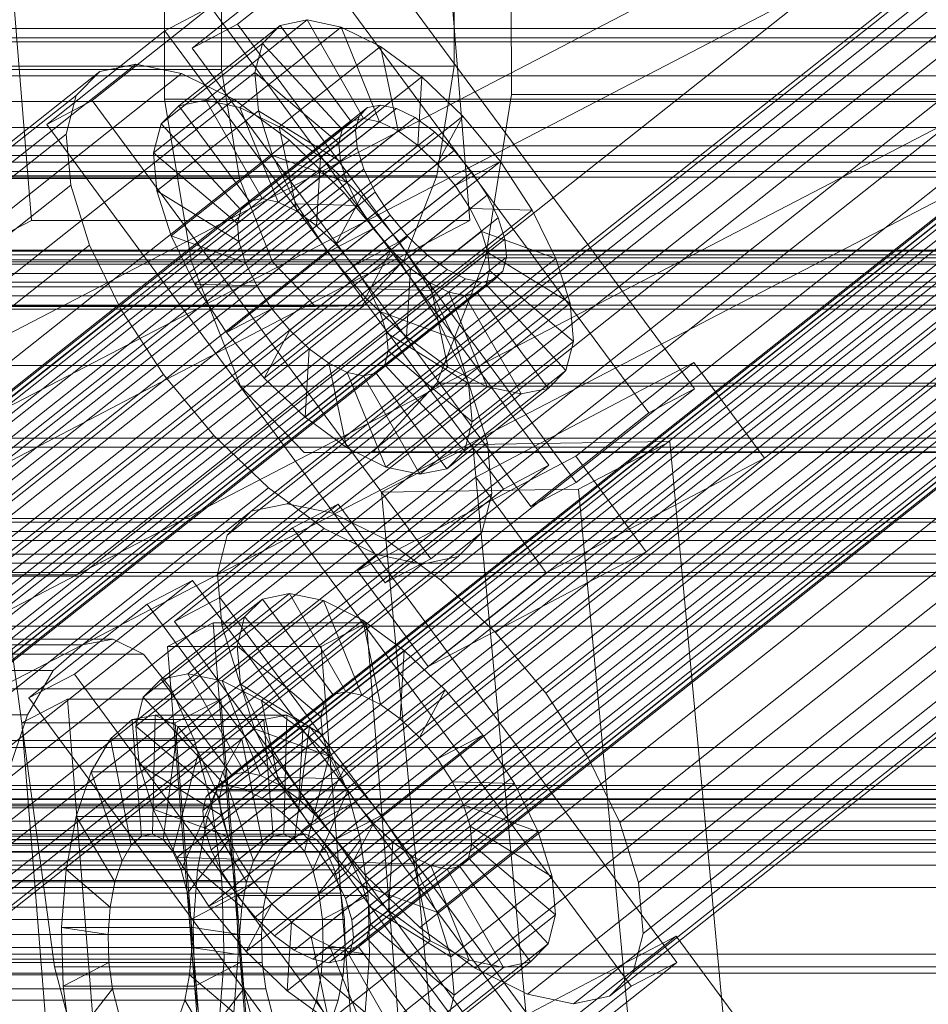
# Model space of a CAD drawing. Header units: millimetres. Extents: x -4738 to 65662, y -68080 to 6847.
# Tile 180 of 256: x -567 to -491, y -33654 to -33571. Entities that reach past the tile are written whole.
import ezdxf

# ---------------------------------------------------------------- set-up
doc = ezdxf.new("R2010")
doc.units = ezdxf.units.MM
for name, color, linetype, lineweight in [('COTAS_O', 1, 'Continuous', 0), ('frontal_C03', 7, 'Continuous', 0), ('frontal_C10', 7, 'Continuous', 0), ('frontal_secador', 7, 'Continuous', 0), ('frontal_tolva', 7, 'Continuous', 0)]:
    doc.layers.add(name, color=color, linetype=linetype, lineweight=lineweight)
doc.dimstyles.new('R19_100', dxfattribs={"dimtxt": 250, "dimasz": 150, "dimexe": 150, "dimexo": 80, "dimgap": 100, "dimtad": 1, "dimtih": 1, "dimtoh": 1, "dimdsep": 46, "dimcen": 0.09, "dimadec": 0, "dimazin": 0, "dimtfac": 1, "dimtdec": 4, "dimtofl": 0, "dimtmove": 0, "dimatfit": 3, "dimfxl": 1, "dimtolj": 1, "dimtzin": 0, "dimarcsym": 0})

# ---------------------------------------------------------------- blocks, each defined once
blk = doc.blocks.new('DIM_R30_48')
at = {"layer": 'COTAS_O'}
for p, q in [((-1725, -33700), (-1575, -33655)), ((1725, -33700), (1575, -33655)), ((-1725, -34400), (-1725, -33700)), ((-1725, -33700), (1725, -33700)), ((-1725, -33700), (-1575, -33745)), ((1725, -33700), (1575, -33745)), ((1725, -34400), (1725, -33700))]:
    blk.add_line(p, q, dxfattribs=at)
blk.add_text('3450 O', height=250, dxfattribs=at).set_placement((0, -33600))
blk = doc.blocks.new('DIM_R30_51')
at = {"layer": 'COTAS_O'}
for p, q in [((-650, -33700), (50, -33700)), ((50, -33700), (5, -33850)), ((50, -34900), (50, -33700)), ((50, -33700), (95, -33850)), ((50, -34900), (5, -34750)), ((50, -34900), (95, -34750)), ((-650, -34900), (50, -34900))]:
    blk.add_line(p, q, dxfattribs=at)
blk.add_text('1200 O', height=250, rotation=90, dxfattribs=at).set_placement((-50, -34300))

msp = doc.modelspace()

# ---------------------------------------------------------------- linework, layer by layer
at = {"layer": 'frontal_C03'}
for p, q in [((1250, -33571.677), (-1250, -33571.677)), ((1250, -33572.471), (-1250, -33572.471)), ((1250, -33572.787), (-1250, -33572.787)), ((1250, -33590.372), (-1250, -33590.372)), ((1250, -33590.689), (-1250, -33590.689)), ((1250, -33591.483), (-1250, -33591.483)), ((-1250, -33592.247), (1250, -33592.247)), ((1250, -33593.37), (-1250, -33593.37)), ((1250, -33594.134), (-1250, -33594.134)), ((1250, -33594.928), (-1250, -33594.928)), ((1250, -33595.245), (-1250, -33595.245)), ((1250, -33612.83), (-1250, -33612.83)), ((1250, -33613.147), (-1250, -33613.147)), ((1250, -33613.941), (-1250, -33613.941)), ((-1250, -33614.705), (1250, -33614.705)), ((1250, -33615.828), (-1250, -33615.828)), ((1250, -33616.592), (-1250, -33616.592)), ((1250, -33617.386), (-1250, -33617.386)), ((1250, -33617.702), (-1250, -33617.702)), ((1250, -33635.288), (-1250, -33635.288)), ((1250, -33635.604), (-1250, -33635.604)), ((1250, -33636.398), (-1250, -33636.398)), ((1250, -33636.457), (-1250, -33636.457)), ((1250, -33636.833), (-1250, -33636.833)), ((-1250, -33637.162), (1250, -33637.162)), ((1250, -33638.285), (-1250, -33638.285)), ((1250, -33639.049), (-1250, -33639.049)), ((1250, -33639.843), (-1250, -33639.843)), ((1250, -33640.16), (-1250, -33640.16)), ((1250, -33640.885), (-1250, -33640.885)), ((1250, -33641.957), (-1250, -33641.957)), ((1250, -33649.443), (-1250, -33649.443)), ((1250, -33651.048), (-1250, -33651.048))]:
    msp.add_line(p, q, dxfattribs=at)
at = {"layer": 'frontal_C10'}
for p, q in [((-384.913, -33485.125), (-544.535, -33611.599)), ((-387.935, -33485.748), (-547.558, -33612.223)), ((-381.07, -33485.933), (-540.693, -33612.407)), ((-389.933, -33487.761), (-549.556, -33614.235)), ((-365.45, -33488.79), (-550.613, -33635.5)), ((-364.379, -33488.569), (-549.542, -33635.279)), ((-363.018, -33488.855), (-548.181, -33635.565)), ((-376.671, -33488.117), (-536.294, -33614.592)), ((-366.158, -33489.503), (-551.321, -33636.213)), ((-361.459, -33489.629), (-546.622, -33636.339)), ((-366.454, -33490.659), (-551.617, -33637.37)), ((-390.769, -33491.025), (-550.391, -33617.499)), ((-359.809, -33490.838), (-544.971, -33637.548)), ((-372.013, -33491.529), (-531.636, -33618.003)), ((-366.319, -33492.181), (-551.481, -33638.891)), ((-358.18, -33492.399), (-543.342, -33639.11)), ((-365.761, -33493.963), (-550.923, -33640.673)), ((-541.845, -33640.917), (-356.683, -33494.207)), ((-390.386, -33495.318), (-550.009, -33621.793)), ((-364.818, -33495.885), (-549.981, -33642.595)), ((-355.42, -33496.137), (-540.582, -33642.848)), ((-367.415, -33495.936), (-527.038, -33622.41)), ((-363.555, -33497.816), (-548.718, -33644.526)), ((-354.477, -33498.059), (-539.64, -33644.77)), ((-388.811, -33500.349), (-548.434, -33626.823)), ((-362.058, -33499.623), (-547.221, -33646.334)), ((-353.919, -33499.842), (-539.082, -33646.552)), ((-360.429, -33501.185), (-545.592, -33647.895)), ((-522.814, -33627.512), (-363.191, -33501.037)), ((-353.784, -33501.363), (-538.946, -33648.074)), ((-358.779, -33502.393), (-543.942, -33649.104)), ((-354.08, -33502.52), (-539.242, -33649.23)), ((-357.22, -33503.167), (-542.383, -33649.878)), ((-355.859, -33503.454), (-541.021, -33650.164)), ((-354.788, -33503.233), (-539.95, -33649.943)), ((-386.151, -33505.773), (-545.774, -33632.247)), ((-359.627, -33506.486), (-519.25, -33632.96)), ((-382.587, -33511.221), (-542.21, -33637.696)), ((-356.967, -33511.91), (-516.59, -33638.384)), ((-378.362, -33516.323), (-537.985, -33642.797)), ((-355.392, -33516.94), (-515.015, -33643.415)), ((-373.765, -33520.73), (-533.387, -33647.204)), ((-355.009, -33521.233), (-514.632, -33647.708)), ((-369.107, -33524.141), (-528.73, -33650.616)), ((-355.845, -33524.498), (-515.468, -33650.972)), ((-364.707, -33526.326), (-524.33, -33652.8)), ((-357.842, -33526.51), (-517.465, -33652.985)), ((-360.865, -33527.134), (-520.488, -33653.608)), ((-562.195, -33617.575), (-389.873, -33528.042)), ((-389.407, -33533.922), (-561.729, -33623.455)), ((-566.008, -33587.797), (-569.142, -33548.61)), ((-532.322, -33548.61), (-529.188, -33587.797)), ((-477.063, -33550.122), (-649.385, -33639.655)), ((-562.195, -33617.575), (-477.063, -33550.122)), ((-648.918, -33645.535), (-476.596, -33556.002)), ((-476.596, -33556.002), (-561.729, -33623.455)), ((-525.723, -33562.382), (-525.691, -33577.209)), ((-554.817, -33577.618), (-554.849, -33562.791)), ((-538.757, -33563.441), (-548.689, -33571.311)), ((-510.323, -33601.956), (-538.757, -33563.441)), ((-530.487, -33574.837), (-530.508, -33564.888)), ((-552.507, -33573.315), (-542.575, -33565.446)), ((-550.053, -33565.163), (-550.032, -33575.112)), ((-542.575, -33565.446), (-514.141, -33603.961)), ((-550.975, -33569.856), (-560.907, -33577.726)), ((-554.793, -33571.861), (-550.975, -33569.856)), ((-522.541, -33608.371), (-550.975, -33569.856)), ((-545.115, -33571.423), (-553.628, -33578.168)), ((-548.689, -33571.311), (-552.507, -33573.315)), ((-542.854, -33570.956), (-551.367, -33577.702)), ((-548.689, -33571.311), (-520.255, -33609.826)), ((-539.98, -33571.561), (-548.493, -33578.306)), ((-546.609, -33572.928), (-545.115, -33571.423)), ((-545.115, -33571.423), (-542.854, -33570.956)), ((-539.191, -33579.447), (-545.115, -33571.423)), ((-538.12, -33579.226), (-542.854, -33570.956)), ((-542.854, -33570.956), (-539.98, -33571.561)), ((-536.759, -33579.512), (-539.98, -33571.561)), ((-539.98, -33571.561), (-536.689, -33573.195)), ((-564.725, -33579.731), (-554.793, -33571.861)), ((-554.793, -33571.861), (-526.359, -33610.376)), ((-379.134, -33572.802), (-618.464, -33572.802)), ((-546.609, -33572.928), (-555.122, -33579.674)), ((-547.234, -33575.37), (-546.609, -33572.928)), ((-539.899, -33580.16), (-546.609, -33572.928)), ((-536.689, -33573.195), (-545.202, -33579.94)), ((-535.2, -33580.286), (-536.689, -33573.195)), ((-536.689, -33573.195), (-533.205, -33575.747)), ((-524.073, -33611.831), (-552.507, -33573.315)), ((-557.234, -33574.658), (-716.857, -33701.132)), ((-629.901, -33574.837), (-530.487, -33574.837)), ((-560.257, -33575.281), (-557.234, -33574.658)), ((-557.234, -33574.658), (-553.392, -33575.466)), ((-531.955, -33584.05), (-530.487, -33574.837)), ((-560.257, -33575.281), (-719.88, -33701.756)), ((-553.392, -33575.466), (-713.015, -33701.94)), ((-649.446, -33575.112), (-550.032, -33575.112)), ((-394.843, -33575.659), (-634.172, -33575.659)), ((-562.255, -33577.294), (-560.257, -33575.281)), ((-547.234, -33575.37), (-555.748, -33582.115)), ((-553.392, -33575.466), (-548.992, -33577.65)), ((-550.032, -33575.112), (-548.525, -33584.283)), ((-540.195, -33581.316), (-547.234, -33575.37)), ((-546.948, -33578.582), (-547.234, -33575.37)), ((-533.205, -33575.747), (-541.718, -33582.492)), ((-533.549, -33581.495), (-533.205, -33575.747)), ((-533.205, -33575.747), (-529.765, -33579.043)), ((-562.255, -33577.294), (-721.877, -33703.768)), ((-563.09, -33580.558), (-562.255, -33577.294)), ((-525.691, -33577.209), (-527.879, -33590.938)), ((-525.691, -33577.209), (104.849, -33577.209)), ((-536.701, -33578.102), (-721.864, -33724.812)), ((-548.992, -33577.65), (-708.615, -33704.125)), ((-380.832, -33577.811), (-620.161, -33577.811)), ((-560.907, -33577.726), (-564.725, -33579.731)), ((-560.907, -33577.726), (-532.473, -33616.241)), ((-553.628, -33578.168), (-555.122, -33579.674)), ((-552.571, -33591.285), (-554.817, -33577.618)), ((-554.817, -33577.618), (75.723, -33577.618)), ((-551.367, -33577.702), (-553.628, -33578.168)), ((-553.628, -33578.168), (-547.704, -33586.192)), ((-548.493, -33578.306), (-551.367, -33577.702)), ((-551.367, -33577.702), (-546.633, -33585.971)), ((-548.992, -33577.65), (-544.335, -33581.062)), ((-537.772, -33578.323), (-536.701, -33578.102)), ((-536.701, -33578.102), (-535.34, -33578.388)), ((-537.772, -33578.323), (-722.935, -33725.033)), ((-535.34, -33578.388), (-720.502, -33725.098)), ((-546.948, -33578.582), (-555.461, -33585.327)), ((-545.202, -33579.94), (-548.493, -33578.306)), ((-548.493, -33578.306), (-545.272, -33586.258)), ((-540.06, -33582.838), (-546.948, -33578.582)), ((-545.77, -33582.344), (-546.948, -33578.582)), ((-538.48, -33579.036), (-537.772, -33578.323)), ((-535.34, -33578.388), (-533.781, -33579.162)), ((-538.48, -33579.036), (-723.643, -33725.746)), ((-533.781, -33579.162), (-718.943, -33725.872)), ((-536.291, -33618.246), (-564.725, -33579.731)), ((-555.122, -33579.674), (-555.748, -33582.115)), ((-555.122, -33579.674), (-548.412, -33586.905)), ((-547.704, -33586.192), (-539.191, -33579.447)), ((-546.633, -33585.971), (-538.12, -33579.226)), ((-545.272, -33586.258), (-536.759, -33579.512)), ((-539.191, -33579.447), (-539.899, -33580.16)), ((-538.12, -33579.226), (-539.191, -33579.447)), ((-538.776, -33580.192), (-538.48, -33579.036)), ((-529.765, -33579.043), (-538.279, -33585.789)), ((-536.759, -33579.512), (-538.12, -33579.226)), ((-535.2, -33580.286), (-536.759, -33579.512)), ((-533.781, -33579.162), (-532.131, -33580.371)), ((-531.92, -33583.057), (-529.765, -33579.043)), ((-529.765, -33579.043), (-526.605, -33582.859)), ((-538.776, -33580.192), (-723.939, -33726.903)), ((-563.09, -33580.558), (-722.713, -33707.032)), ((-532.131, -33580.371), (-717.293, -33727.081)), ((-392.886, -33580.003), (-632.215, -33580.003)), ((-562.708, -33584.851), (-563.09, -33580.558)), ((-548.412, -33586.905), (-539.899, -33580.16)), ((-541.718, -33582.492), (-545.202, -33579.94)), ((-545.202, -33579.94), (-543.713, -33587.031)), ((-543.713, -33587.031), (-535.2, -33580.286)), ((-539.899, -33580.16), (-540.195, -33581.316)), ((-538.641, -33581.714), (-538.776, -33580.192)), ((-533.549, -33581.495), (-535.2, -33580.286)), ((-532.131, -33580.371), (-530.501, -33581.932)), ((-544.335, -33581.062), (-703.958, -33707.536)), ((-548.708, -33588.062), (-540.195, -33581.316)), ((-544.335, -33581.062), (-539.737, -33585.469)), ((-542.063, -33588.24), (-533.549, -33581.495)), ((-540.195, -33581.316), (-540.06, -33582.838)), ((-531.92, -33583.057), (-533.549, -33581.495)), ((-538.641, -33581.714), (-723.803, -33728.424)), ((-530.501, -33581.932), (-715.664, -33728.643)), ((-382.978, -33581.525), (-622.308, -33581.525)), ((-555.748, -33582.115), (-548.708, -33588.062)), ((-555.748, -33582.115), (-555.461, -33585.327)), ((-538.083, -33583.496), (-538.641, -33581.714)), ((-530.501, -33581.932), (-529.004, -33583.74)), ((-390.556, -33582.903), (-629.885, -33582.903)), ((-545.77, -33582.344), (-554.283, -33589.09)), ((-548.573, -33589.583), (-540.06, -33582.838)), ((-539.501, -33584.62), (-545.77, -33582.344)), ((-543.78, -33586.402), (-545.77, -33582.344)), ((-541.718, -33582.492), (-542.063, -33588.24)), ((-538.279, -33585.789), (-541.718, -33582.492)), ((-540.434, -33589.802), (-531.92, -33583.057)), ((-540.06, -33582.838), (-539.501, -33584.62)), ((-535.118, -33589.605), (-526.605, -33582.859)), ((-530.423, -33584.864), (-531.92, -33583.057)), ((-526.605, -33582.859), (-530.423, -33584.864)), ((-526.605, -33582.859), (-523.939, -33586.935)), ((-538.083, -33583.496), (-723.245, -33730.206)), ((-714.167, -33730.45), (-529.004, -33583.74)), ((-385.427, -33583.691), (-624.757, -33583.691)), ((-537.14, -33585.418), (-538.083, -33583.496)), ((-529.004, -33583.74), (-527.742, -33585.67)), ((-647.938, -33584.283), (-548.525, -33584.283)), ((-631.369, -33584.05), (-531.955, -33584.05)), ((-388.012, -33584.161), (-627.341, -33584.161)), ((-548.525, -33584.283), (-545.76, -33591.28)), ((-548.015, -33591.365), (-539.501, -33584.62)), ((-539.501, -33584.62), (-538.559, -33586.542)), ((-534.689, -33591.124), (-531.955, -33584.05)), ((-562.708, -33584.851), (-722.331, -33711.326)), ((-537.14, -33585.418), (-722.303, -33732.128)), ((-539.737, -33585.469), (-699.36, -33711.943)), ((-561.133, -33589.882), (-562.708, -33584.851)), ((-555.461, -33585.327), (-548.573, -33589.583)), ((-555.461, -33585.327), (-554.283, -33589.09)), ((-539.737, -33585.469), (-535.512, -33590.57)), ((-530.423, -33584.864), (-538.937, -33591.609)), ((-535.877, -33587.348), (-537.14, -33585.418)), ((-529.161, -33586.795), (-530.423, -33584.864)), ((-527.742, -33585.67), (-712.904, -33732.381)), ((-543.78, -33586.402), (-552.293, -33593.147)), ((-548.412, -33586.905), (-547.704, -33586.192)), ((-547.704, -33586.192), (-546.633, -33585.971)), ((-546.633, -33585.971), (-545.272, -33586.258)), ((-545.272, -33586.258), (-543.713, -33587.031)), ((-538.559, -33586.542), (-543.78, -33586.402)), ((-541.114, -33590.477), (-543.78, -33586.402)), ((-538.279, -33585.789), (-540.434, -33589.802)), ((-535.118, -33589.605), (-538.279, -33585.789)), ((-527.742, -33585.67), (-526.799, -33587.592)), ((-548.708, -33588.062), (-548.412, -33586.905)), ((-547.072, -33593.287), (-538.559, -33586.542)), ((-543.713, -33587.031), (-542.063, -33588.24)), ((-538.559, -33586.542), (-537.296, -33588.473)), ((-537.674, -33593.54), (-529.161, -33586.795)), ((-523.939, -33586.935), (-532.453, -33593.68)), ((-528.218, -33588.717), (-529.161, -33586.795)), ((-529.161, -33586.795), (-523.939, -33586.935)), ((-523.939, -33586.935), (-521.949, -33590.992)), ((-770.815, -33695.053), (-566.008, -33587.797)), ((-733.995, -33695.053), (-529.188, -33587.797)), ((-535.877, -33587.348), (-721.04, -33734.059)), ((-526.799, -33587.592), (-711.962, -33734.303)), ((-529.188, -33587.797), (-566.008, -33587.797)), ((-548.573, -33589.583), (-548.708, -33588.062)), ((-534.38, -33589.156), (-535.877, -33587.348)), ((-526.799, -33587.592), (-526.241, -33589.375)), ((-545.809, -33595.218), (-537.296, -33588.473)), ((-542.063, -33588.24), (-540.434, -33589.802)), ((-537.296, -33588.473), (-541.114, -33590.477)), ((-537.296, -33588.473), (-535.799, -33590.28)), ((-536.731, -33595.462), (-528.218, -33588.717)), ((-527.66, -33590.499), (-528.218, -33588.717)), ((-528.218, -33588.717), (-521.949, -33590.992)), ((-534.38, -33589.156), (-719.543, -33735.867)), ((-526.241, -33589.375), (-711.404, -33736.085)), ((-554.283, -33589.09), (-548.015, -33591.365)), ((-554.283, -33589.09), (-552.293, -33593.147)), ((-548.015, -33591.365), (-548.573, -33589.583)), ((-538.937, -33591.609), (-535.118, -33589.605)), ((-532.453, -33593.68), (-535.118, -33589.605)), ((-532.751, -33590.718), (-534.38, -33589.156)), ((-526.241, -33589.375), (-526.106, -33590.896)), ((-561.133, -33589.882), (-720.756, -33716.356)), ((-695.135, -33717.045), (-535.512, -33590.57)), ((-558.473, -33595.306), (-561.133, -33589.882)), ((-541.114, -33590.477), (-549.628, -33597.223)), ((-544.312, -33597.026), (-535.799, -33590.28)), ((-537.954, -33594.294), (-541.114, -33590.477)), ((-540.434, -33589.802), (-538.937, -33591.609)), ((-535.799, -33590.28), (-537.954, -33594.294)), ((-536.173, -33597.244), (-527.66, -33590.499)), ((-535.799, -33590.28), (-534.17, -33591.842)), ((-535.512, -33590.57), (-531.949, -33596.019)), ((-527.524, -33592.02), (-527.66, -33590.499)), ((-527.66, -33590.499), (-520.771, -33594.755)), ((-532.751, -33590.718), (-717.914, -33737.428)), ((-526.106, -33590.896), (-711.268, -33737.607)), ((-645.174, -33591.28), (-545.76, -33591.28)), ((-634.103, -33591.124), (-534.689, -33591.124)), ((-548.452, -33601.711), (-552.571, -33591.285)), ((-552.571, -33591.285), (77.97, -33591.285)), ((-547.072, -33593.287), (-548.015, -33591.365)), ((-545.76, -33591.28), (-542.16, -33595.037)), ((-538.273, -33594.982), (-534.689, -33591.124)), ((-531.101, -33591.926), (-532.751, -33590.718)), ((-527.879, -33590.938), (-531.953, -33601.479)), ((-521.949, -33590.992), (-530.463, -33597.738)), ((-527.879, -33590.938), (102.661, -33590.938)), ((-526.106, -33590.896), (-526.402, -33592.053)), ((-521.949, -33590.992), (-520.771, -33594.755)), ((-531.101, -33591.926), (-716.263, -33738.637)), ((-526.402, -33592.053), (-711.564, -33738.763)), ((-542.683, -33598.587), (-534.17, -33591.842)), ((-538.937, -33591.609), (-537.674, -33593.54)), ((-536.038, -33598.766), (-527.524, -33592.02)), ((-534.17, -33591.842), (-534.515, -33597.59)), ((-534.17, -33591.842), (-532.52, -33593.051)), ((-529.542, -33592.7), (-531.101, -33591.926)), ((-527.821, -33593.177), (-527.524, -33592.02)), ((-527.524, -33592.02), (-520.485, -33597.967)), ((-526.402, -33592.053), (-527.109, -33592.766)), ((-529.542, -33592.7), (-714.704, -33739.411)), ((-528.18, -33592.987), (-713.343, -33739.697)), ((-527.109, -33592.766), (-712.272, -33739.476)), ((-541.033, -33599.796), (-532.52, -33593.051)), ((-532.52, -33593.051), (-531.031, -33600.142)), ((-532.52, -33593.051), (-530.961, -33593.825)), ((-528.18, -33592.987), (-529.542, -33592.7)), ((-527.109, -33592.766), (-528.18, -33592.987)), ((-552.293, -33593.147), (-547.072, -33593.287)), ((-552.293, -33593.147), (-549.628, -33597.223)), ((-545.809, -33595.218), (-547.072, -33593.287)), ((-539.474, -33600.57), (-530.961, -33593.825)), ((-532.453, -33593.68), (-537.674, -33593.54)), ((-537.674, -33593.54), (-536.731, -33595.462)), ((-537.042, -33600.635), (-528.528, -33593.89)), ((-536.334, -33599.922), (-527.821, -33593.177)), ((-530.463, -33597.738), (-532.453, -33593.68)), ((-530.961, -33593.825), (-527.74, -33601.776)), ((-530.961, -33593.825), (-529.599, -33594.111)), ((-529.599, -33594.111), (-528.528, -33593.89)), ((-528.528, -33593.89), (-527.821, -33593.177)), ((-528.528, -33593.89), (-522.604, -33601.914)), ((-527.821, -33593.177), (-521.11, -33600.409)), ((-537.954, -33594.294), (-546.467, -33601.039)), ((-538.113, -33600.856), (-529.599, -33594.111)), ((-534.515, -33597.59), (-537.954, -33594.294)), ((-529.599, -33594.111), (-524.866, -33602.38)), ((-558.473, -33595.306), (-718.096, -33721.78)), ((-641.574, -33595.037), (-542.16, -33595.037)), ((-637.686, -33594.982), (-538.273, -33594.982)), ((-554.909, -33600.754), (-558.473, -33595.306)), ((-549.628, -33597.223), (-545.809, -33595.218)), ((-544.312, -33597.026), (-545.809, -33595.218)), ((-542.16, -33595.037), (-538.273, -33594.982)), ((-530.463, -33597.738), (-536.731, -33595.462)), ((-536.731, -33595.462), (-536.173, -33597.244)), ((-520.771, -33594.755), (-529.285, -33601.501)), ((-520.771, -33594.755), (-520.485, -33597.967)), ((-531.949, -33596.019), (-691.571, -33722.493)), ((-531.949, -33596.019), (-529.289, -33601.443)), ((-549.628, -33597.223), (-546.467, -33601.039)), ((-546.467, -33601.039), (-544.312, -33597.026)), ((-542.683, -33598.587), (-544.312, -33597.026)), ((-534.515, -33597.59), (-543.028, -33604.335)), ((-529.285, -33601.501), (-536.173, -33597.244)), ((-536.173, -33597.244), (-536.038, -33598.766)), ((-531.031, -33600.142), (-534.515, -33597.59)), ((-529.285, -33601.501), (-530.463, -33597.738)), ((-520.485, -33597.967), (-528.998, -33604.712)), ((-520.485, -33597.967), (-521.11, -33600.409)), ((-543.028, -33604.335), (-542.683, -33598.587)), ((-541.033, -33599.796), (-542.683, -33598.587)), ((-536.038, -33598.766), (-536.334, -33599.922)), ((-528.998, -33604.712), (-536.038, -33598.766)), ((-539.544, -33606.887), (-541.033, -33599.796)), ((-539.474, -33600.57), (-541.033, -33599.796)), ((-531.031, -33600.142), (-539.544, -33606.887)), ((-536.334, -33599.922), (-537.042, -33600.635)), ((-529.624, -33607.154), (-536.334, -33599.922)), ((-527.74, -33601.776), (-531.031, -33600.142)), ((-521.11, -33600.409), (-529.624, -33607.154)), ((-528.689, -33609.373), (-510.362, -33599.75)), ((-521.11, -33600.409), (-522.604, -33601.914)), ((-510.362, -33599.75), (-520.294, -33607.62)), ((-504.438, -33607.774), (-510.362, -33599.75)), ((-554.909, -33600.754), (-714.532, -33727.229)), ((-550.684, -33605.856), (-554.909, -33600.754)), ((-546.467, -33601.039), (-543.028, -33604.335)), ((-536.253, -33608.521), (-539.474, -33600.57)), ((-538.113, -33600.856), (-539.474, -33600.57)), ((-537.042, -33600.635), (-538.113, -33600.856)), ((-533.379, -33609.126), (-538.113, -33600.856)), ((-531.118, -33608.659), (-537.042, -33600.635)), ((-529.289, -33601.443), (-688.911, -33727.917)), ((-543.087, -33607.31), (-548.452, -33601.711)), ((-548.452, -33601.711), (82.089, -33601.711)), ((-531.953, -33601.479), (-537.294, -33607.229)), ((-527.74, -33601.776), (-536.253, -33608.521)), ((-531.953, -33601.479), (98.587, -33601.479)), ((-522.604, -33601.914), (-531.118, -33608.659)), ((-529.289, -33601.443), (-527.714, -33606.473)), ((-528.998, -33604.712), (-529.285, -33601.501)), ((-524.866, -33602.38), (-527.74, -33601.776)), ((-522.604, -33601.914), (-524.866, -33602.38)), ((-520.255, -33609.826), (-510.323, -33601.956)), ((-510.323, -33601.956), (-514.141, -33603.961)), ((-524.866, -33602.38), (-533.379, -33609.126)), ((-543.028, -33604.335), (-539.544, -33606.887)), ((-514.141, -33603.961), (-524.073, -33611.831)), ((-529.624, -33607.154), (-528.998, -33604.712)), ((-550.684, -33605.856), (-710.307, -33732.33)), ((-564.059, -33650.498), (-570.056, -33606.086)), ((-570.056, -33606.086), (-17.758, -33606.086)), ((-546.086, -33610.263), (-550.684, -33605.856)), ((-527.714, -33606.473), (-687.336, -33732.947)), ((-539.544, -33606.887), (-536.253, -33608.521)), ((-528.937, -33606.616), (-536.593, -33610.626)), ((-531.118, -33608.659), (-529.624, -33607.154)), ((-512.39, -33606.367), (-528.937, -33606.616)), ((-528.937, -33606.616), (-510.424, -33805.117)), ((-527.714, -33606.473), (-527.331, -33610.766)), ((-520.046, -33610.376), (-512.39, -33606.367)), ((-493.877, -33804.867), (-512.39, -33606.367)), ((-537.294, -33607.229), (-543.087, -33607.31)), ((-543.087, -33607.31), (87.454, -33607.31)), ((-520.294, -33607.62), (-538.621, -33617.242)), ((-537.294, -33607.229), (93.247, -33607.229)), ((-504.438, -33607.774), (-522.765, -33617.397)), ((-520.294, -33607.62), (-514.37, -33615.644)), ((-514.37, -33615.644), (-504.438, -33607.774)), ((-536.253, -33608.521), (-533.379, -33609.126)), ((-533.379, -33609.126), (-531.118, -33608.659)), ((-532.473, -33616.241), (-522.541, -33608.371)), ((-522.541, -33608.371), (-526.359, -33610.376)), ((-538.621, -33617.242), (-528.689, -33609.373)), ((-528.689, -33609.373), (-522.765, -33617.397)), ((-546.086, -33610.263), (-705.709, -33736.737)), ((-541.429, -33613.674), (-546.086, -33610.263)), ((-536.593, -33610.626), (-520.046, -33610.376)), ((-526.359, -33610.376), (-536.291, -33618.246)), ((-524.073, -33611.831), (-520.255, -33609.826)), ((-501.533, -33808.877), (-520.046, -33610.376)), ((-527.331, -33610.766), (-686.954, -33737.241)), ((-518.08, -33809.127), (-536.593, -33610.626)), ((-527.331, -33610.766), (-528.167, -33614.031)), ((-540.247, -33611.625), (-550.179, -33619.494)), ((-544.535, -33611.599), (-547.558, -33612.223)), ((-540.693, -33612.407), (-544.535, -33611.599)), ((-544.065, -33613.63), (-540.247, -33611.625)), ((-511.812, -33650.14), (-540.247, -33611.625)), ((-547.558, -33612.223), (-549.556, -33614.235)), ((-536.294, -33614.592), (-540.693, -33612.407)), ((-541.429, -33613.674), (-701.052, -33740.149)), ((-553.997, -33621.499), (-544.065, -33613.63)), ((-544.065, -33613.63), (-515.63, -33652.145)), ((-537.029, -33615.859), (-541.429, -33613.674)), ((-528.167, -33614.031), (-687.79, -33740.505)), ((-549.556, -33614.235), (-550.391, -33617.499)), ((-531.636, -33618.003), (-536.294, -33614.592)), ((-528.167, -33614.031), (-530.164, -33616.043)), ((-537.029, -33615.859), (-696.652, -33742.333)), ((-530.164, -33616.043), (-689.787, -33742.518)), ((-533.187, -33616.667), (-537.029, -33615.859)), ((-536.291, -33618.246), (-532.473, -33616.241)), ((-530.164, -33616.043), (-533.187, -33616.667)), ((-532.697, -33625.266), (-514.37, -33615.644)), ((-533.187, -33616.667), (-692.81, -33743.141)), ((-734.517, -33707.108), (-562.195, -33617.575)), ((-681.86, -33617.575), (-562.195, -33617.575)), ((-550.391, -33617.499), (-550.009, -33621.793)), ((-532.697, -33625.266), (-538.621, -33617.242)), ((-522.765, -33617.397), (-532.697, -33625.266)), ((-552.465, -33618.04), (-562.397, -33625.91)), ((-556.283, -33620.045), (-552.465, -33618.04)), ((-524.031, -33656.555), (-552.465, -33618.04)), ((-527.038, -33622.41), (-531.636, -33618.003)), ((-550.179, -33619.494), (-553.997, -33621.499)), ((-544.344, -33619.14), (-552.857, -33625.886)), ((-550.179, -33619.494), (-521.744, -33658.009)), ((-546.605, -33619.607), (-544.344, -33619.14)), ((-539.61, -33627.41), (-544.344, -33619.14)), ((-544.344, -33619.14), (-541.47, -33619.745)), ((-566.215, -33627.914), (-556.283, -33620.045)), ((-556.283, -33620.045), (-527.849, -33658.56)), ((-546.605, -33619.607), (-555.118, -33626.352)), ((-541.47, -33619.745), (-549.983, -33626.49)), ((-548.099, -33621.112), (-546.605, -33619.607)), ((-540.681, -33627.631), (-546.605, -33619.607)), ((-538.248, -33627.696), (-541.47, -33619.745)), ((-541.47, -33619.745), (-538.178, -33621.378)), ((-548.099, -33621.112), (-556.612, -33627.857)), ((-548.724, -33623.554), (-548.099, -33621.112)), ((-541.389, -33628.344), (-548.099, -33621.112)), ((-100.695, -33621.902), (-883.117, -33621.902)), ((-550.74, -33621.597), (-554.568, -33623.601)), ((-525.563, -33660.014), (-553.997, -33621.499)), ((-537.853, -33621.597), (-550.74, -33621.597)), ((-550.74, -33621.597), (-546.98, -33668.622)), ((-550.009, -33621.793), (-548.434, -33626.823)), ((-538.178, -33621.378), (-546.692, -33628.124)), ((-541.681, -33623.601), (-537.853, -33621.597)), ((-536.689, -33628.47), (-538.178, -33621.378)), ((-538.178, -33621.378), (-534.694, -33623.931)), ((-534.093, -33668.622), (-537.853, -33621.597)), ((-522.814, -33627.512), (-527.038, -33622.41)), ((-561.729, -33623.455), (-801.058, -33623.455)), ((-559.144, -33622.985), (-798.473, -33622.985)), ((-561.729, -33623.455), (-734.05, -33712.988)), ((-561.729, -33623.455), (-681.393, -33623.455)), ((-564.177, -33625.621), (-561.729, -33623.455)), ((-561.729, -33623.455), (-559.144, -33622.985)), ((-559.144, -33622.985), (-556.6, -33624.243)), ((-548.724, -33623.554), (-557.237, -33630.299)), ((-554.568, -33623.601), (-541.681, -33623.601)), ((-550.808, -33670.627), (-554.568, -33623.601)), ((-541.685, -33629.5), (-548.724, -33623.554)), ((-548.438, -33626.765), (-548.724, -33623.554)), ((-541.681, -33623.601), (-537.921, -33670.627)), ((-556.6, -33624.243), (-795.93, -33624.243)), ((-556.6, -33624.243), (-554.27, -33627.143)), ((-534.694, -33623.931), (-543.208, -33630.676)), ((-535.039, -33629.679), (-534.694, -33623.931)), ((-534.694, -33623.931), (-531.255, -33627.227)), ((-564.177, -33625.621), (-803.507, -33625.621)), ((-566.324, -33629.335), (-564.177, -33625.621)), ((-562.397, -33625.91), (-566.215, -33627.914)), ((-562.397, -33625.91), (-533.963, -33664.425)), ((-552.857, -33625.886), (-555.118, -33626.352)), ((-549.983, -33626.49), (-552.857, -33625.886)), ((-552.857, -33625.886), (-548.123, -33634.155)), ((-548.438, -33626.765), (-556.951, -33633.511)), ((-555.118, -33626.352), (-556.612, -33627.857)), ((-555.118, -33626.352), (-549.194, -33634.376)), ((-546.692, -33628.124), (-549.983, -33626.49)), ((-549.983, -33626.49), (-546.762, -33634.441)), ((-541.549, -33631.022), (-548.438, -33626.765)), ((-547.26, -33630.528), (-548.438, -33626.765)), ((-548.434, -33626.823), (-545.774, -33632.247)), ((-554.27, -33627.143), (-793.6, -33627.143)), ((-554.27, -33627.143), (-552.313, -33631.488)), ((-549.194, -33634.376), (-540.681, -33627.631)), ((-548.123, -33634.155), (-539.61, -33627.41)), ((-546.762, -33634.441), (-538.248, -33627.696)), ((-540.681, -33627.631), (-541.389, -33628.344)), ((-539.61, -33627.41), (-540.681, -33627.631)), ((-531.255, -33627.227), (-539.768, -33633.972)), ((-538.248, -33627.696), (-539.61, -33627.41)), ((-536.689, -33628.47), (-538.248, -33627.696)), ((-533.41, -33631.24), (-531.255, -33627.227)), ((-531.255, -33627.227), (-528.095, -33631.043)), ((-519.25, -33632.96), (-522.814, -33627.512)), ((-562.99, -33628.012), (-566.818, -33630.017)), ((-537.781, -33666.43), (-566.215, -33627.914)), ((-550.103, -33628.012), (-562.99, -33628.012)), ((-562.99, -33628.012), (-559.23, -33675.037)), ((-556.612, -33627.857), (-557.237, -33630.299)), ((-556.612, -33627.857), (-549.902, -33635.089)), ((-553.931, -33630.017), (-550.103, -33628.012)), ((-546.343, -33675.037), (-550.103, -33628.012)), ((-549.902, -33635.089), (-541.389, -33628.344)), ((-543.208, -33630.676), (-546.692, -33628.124)), ((-546.692, -33628.124), (-545.203, -33635.215)), ((-545.203, -33635.215), (-536.689, -33628.47)), ((-541.389, -33628.344), (-541.685, -33629.5)), ((-535.039, -33629.679), (-536.689, -33628.47)), ((-566.324, -33629.335), (-805.653, -33629.335)), ((-568.021, -33634.345), (-566.324, -33629.335)), ((-555.612, -33629.374), (-557.545, -33629.726)), ((-555.612, -33629.374), (-555.846, -33639.356)), ((-553.709, -33630.315), (-555.612, -33629.374)), ((-544.566, -33629.374), (-555.612, -33629.374)), ((-546.499, -33629.726), (-544.566, -33629.374)), ((-544.8, -33639.356), (-544.566, -33629.374)), ((-544.566, -33629.374), (-542.663, -33630.315)), ((-566.818, -33630.017), (-553.931, -33630.017)), ((-563.058, -33677.042), (-566.818, -33630.017)), ((-557.545, -33629.726), (-559.377, -33631.346)), ((-557.545, -33629.726), (-556.762, -33639.522)), ((-546.499, -33629.726), (-557.545, -33629.726)), ((-557.237, -33630.299), (-550.198, -33636.246)), ((-557.237, -33630.299), (-556.951, -33633.511)), ((-553.709, -33630.315), (-554.945, -33639.802)), ((-553.931, -33630.017), (-550.171, -33677.042)), ((-551.966, -33632.484), (-553.709, -33630.315)), ((-542.663, -33630.315), (-553.709, -33630.315)), ((-550.198, -33636.246), (-541.685, -33629.5)), ((-548.331, -33631.346), (-546.499, -33629.726)), ((-545.716, -33639.522), (-546.499, -33629.726)), ((-543.899, -33639.802), (-542.663, -33630.315)), ((-543.552, -33636.424), (-535.039, -33629.679)), ((-542.663, -33630.315), (-540.92, -33632.484)), ((-541.685, -33629.5), (-541.549, -33631.022)), ((-533.41, -33631.24), (-535.039, -33629.679)), ((-547.26, -33630.528), (-555.773, -33637.273)), ((-550.062, -33637.767), (-541.549, -33631.022)), ((-540.991, -33632.804), (-547.26, -33630.528)), ((-545.27, -33634.586), (-547.26, -33630.528)), ((-543.208, -33630.676), (-543.552, -33636.424)), ((-539.768, -33633.972), (-543.208, -33630.676)), ((-541.549, -33631.022), (-540.991, -33632.804)), ((-536.608, -33637.788), (-528.095, -33631.043)), ((-528.095, -33631.043), (-531.913, -33633.048)), ((-528.095, -33631.043), (-525.429, -33635.119)), ((-552.313, -33631.488), (-791.642, -33631.488)), ((-559.377, -33631.346), (-560.983, -33634.124)), ((-559.377, -33631.346), (-557.63, -33640.29)), ((-548.331, -33631.346), (-559.377, -33631.346)), ((-552.313, -33631.488), (-550.862, -33636.981)), ((-549.937, -33634.124), (-548.331, -33631.346)), ((-546.584, -33640.29), (-548.331, -33631.346)), ((-541.923, -33637.986), (-533.41, -33631.24)), ((-531.913, -33633.048), (-533.41, -33631.24)), ((-902.564, -33632.086), (-120.142, -33632.086)), ((-551.966, -33632.484), (-554.119, -33640.829)), ((-550.502, -33635.734), (-551.966, -33632.484)), ((-540.92, -33632.484), (-551.966, -33632.484)), ((-545.774, -33632.247), (-542.21, -33637.696)), ((-543.073, -33640.829), (-540.92, -33632.484)), ((-540.92, -33632.484), (-539.456, -33635.734)), ((-556.951, -33633.511), (-550.062, -33637.767)), ((-556.951, -33633.511), (-555.773, -33637.273)), ((-549.504, -33639.549), (-540.991, -33632.804)), ((-540.991, -33632.804), (-540.049, -33634.726)), ((-531.913, -33633.048), (-540.426, -33639.793)), ((-530.65, -33634.978), (-531.913, -33633.048)), ((-516.59, -33638.384), (-519.25, -33632.96)), ((-882.177, -33633.658), (-99.755, -33633.658)), ((-560.983, -33634.124), (-562.252, -33637.871)), ((-560.983, -33634.124), (-558.39, -33641.606)), ((-549.937, -33634.124), (-560.983, -33634.124)), ((-551.206, -33637.871), (-549.937, -33634.124)), ((-547.344, -33641.606), (-549.937, -33634.124)), ((-549.902, -33635.089), (-549.194, -33634.376)), ((-549.194, -33634.376), (-548.123, -33634.155)), ((-548.123, -33634.155), (-546.762, -33634.441)), ((-546.762, -33634.441), (-545.203, -33635.215)), ((-539.768, -33633.972), (-541.923, -33637.986)), ((-536.608, -33637.788), (-539.768, -33633.972)), ((-545.27, -33634.586), (-553.783, -33641.331)), ((-549.542, -33635.279), (-550.613, -33635.5)), ((-550.198, -33636.246), (-549.902, -33635.089)), ((-548.181, -33635.565), (-549.542, -33635.279)), ((-548.562, -33641.471), (-540.049, -33634.726)), ((-540.049, -33634.726), (-545.27, -33634.586)), ((-542.604, -33638.661), (-545.27, -33634.586)), ((-545.203, -33635.215), (-543.552, -33636.424)), ((-540.049, -33634.726), (-538.786, -33636.656)), ((-539.164, -33641.724), (-530.65, -33634.978)), ((-525.429, -33635.119), (-533.942, -33641.864)), ((-529.708, -33636.9), (-530.65, -33634.978)), ((-530.65, -33634.978), (-525.429, -33635.119)), ((-525.429, -33635.119), (-523.439, -33639.176)), ((-550.502, -33635.734), (-553.426, -33642.369)), ((-550.613, -33635.5), (-551.321, -33636.213)), ((-549.416, -33639.843), (-550.502, -33635.734)), ((-539.456, -33635.734), (-550.502, -33635.734)), ((-546.622, -33636.339), (-548.181, -33635.565)), ((-542.38, -33642.369), (-539.456, -33635.734)), ((-539.456, -33635.734), (-538.37, -33639.843)), ((-551.321, -33636.213), (-551.617, -33637.37)), ((-550.062, -33637.767), (-550.198, -33636.246)), ((-547.299, -33643.402), (-538.786, -33636.656)), ((-544.971, -33637.548), (-546.622, -33636.339)), ((-543.552, -33636.424), (-541.923, -33637.986)), ((-538.786, -33636.656), (-542.604, -33638.661)), ((-538.786, -33636.656), (-537.289, -33638.464)), ((-538.221, -33643.646), (-529.708, -33636.9)), ((-529.15, -33638.683), (-529.708, -33636.9)), ((-529.708, -33636.9), (-523.439, -33639.176)), ((-550.862, -33636.981), (-790.191, -33636.981)), ((-555.773, -33637.273), (-549.504, -33639.549)), ((-555.773, -33637.273), (-553.783, -33641.331)), ((-551.617, -33637.37), (-551.481, -33638.891)), ((-550.862, -33636.981), (-550.015, -33643.248)), ((-543.342, -33639.11), (-544.971, -33637.548)), ((-542.21, -33637.696), (-537.985, -33642.797)), ((-562.252, -33637.871), (-563.1, -33642.331)), ((-562.252, -33637.871), (-558.992, -33643.381)), ((-551.206, -33637.871), (-562.252, -33637.871)), ((-552.054, -33642.331), (-551.206, -33637.871)), ((-547.946, -33643.381), (-551.206, -33637.871)), ((-549.504, -33639.549), (-550.062, -33637.767)), ((-545.802, -33645.209), (-537.289, -33638.464)), ((-541.923, -33637.986), (-540.426, -33639.793)), ((-540.426, -33639.793), (-536.608, -33637.788)), ((-537.289, -33638.464), (-539.444, -33642.477)), ((-537.289, -33638.464), (-535.66, -33640.026)), ((-533.942, -33641.864), (-536.608, -33637.788)), ((-515.015, -33643.415), (-516.59, -33638.384)), ((-542.959, -33639.356), (-815.426, -33639.356)), ((-556.762, -33639.522), (-555.846, -33639.356)), ((-555.846, -33639.356), (-554.945, -33639.802)), ((-555.846, -33639.356), (-544.8, -33639.356)), ((-551.481, -33638.891), (-550.923, -33640.673)), ((-542.604, -33638.661), (-551.117, -33645.407)), ((-544.8, -33639.356), (-545.716, -33639.522)), ((-543.899, -33639.802), (-544.8, -33639.356)), ((-543.875, -33639.522), (-542.959, -33639.356)), ((-541.845, -33640.917), (-543.342, -33639.11)), ((-542.959, -33639.356), (-542.058, -33639.802)), ((-539.444, -33642.477), (-542.604, -33638.661)), ((-537.663, -33645.428), (-529.15, -33638.683)), ((-523.439, -33639.176), (-531.952, -33645.921)), ((-529.014, -33640.204), (-529.15, -33638.683)), ((-529.15, -33638.683), (-522.261, -33642.939)), ((-523.439, -33639.176), (-522.261, -33642.939)), ((-543.875, -33639.522), (-816.342, -33639.522)), ((-542.058, -33639.802), (-814.525, -33639.802)), ((-557.63, -33640.29), (-556.762, -33639.522)), ((-556.762, -33639.522), (-545.716, -33639.522)), ((-554.945, -33639.802), (-554.119, -33640.829)), ((-554.945, -33639.802), (-543.899, -33639.802)), ((-549.416, -33639.843), (-552.911, -33644.315)), ((-548.562, -33641.471), (-549.504, -33639.549)), ((-548.783, -33644.531), (-549.416, -33639.843)), ((-538.37, -33639.843), (-549.416, -33639.843)), ((-545.716, -33639.522), (-546.584, -33640.29)), ((-544.743, -33640.29), (-543.875, -33639.522)), ((-544.173, -33646.771), (-535.66, -33640.026)), ((-543.073, -33640.829), (-543.899, -33639.802)), ((-542.058, -33639.802), (-541.232, -33640.829)), ((-541.865, -33644.315), (-538.37, -33639.843)), ((-540.426, -33639.793), (-539.164, -33641.724)), ((-538.37, -33639.843), (-537.737, -33644.531)), ((-537.527, -33646.949), (-529.014, -33640.204)), ((-535.66, -33640.026), (-536.004, -33645.774)), ((-535.66, -33640.026), (-534.009, -33641.234)), ((-529.31, -33641.361), (-529.014, -33640.204)), ((-529.014, -33640.204), (-521.975, -33646.151)), ((-544.743, -33640.29), (-817.21, -33640.29)), ((-541.232, -33640.829), (-813.699, -33640.829)), ((-558.39, -33641.606), (-557.63, -33640.29)), ((-557.63, -33640.29), (-546.584, -33640.29)), ((-554.119, -33640.829), (-553.426, -33642.369)), ((-554.119, -33640.829), (-543.073, -33640.829)), ((-550.923, -33640.673), (-549.981, -33642.595)), ((-546.584, -33640.29), (-547.344, -33641.606)), ((-545.503, -33641.606), (-544.743, -33640.29)), ((-542.38, -33642.369), (-543.073, -33640.829)), ((-540.582, -33642.848), (-541.845, -33640.917)), ((-541.232, -33640.829), (-540.539, -33642.369)), ((-545.503, -33641.606), (-817.97, -33641.606)), ((-558.992, -33643.381), (-558.39, -33641.606)), ((-558.39, -33641.606), (-547.344, -33641.606)), ((-553.783, -33641.331), (-548.562, -33641.471)), ((-553.783, -33641.331), (-551.117, -33645.407)), ((-547.299, -33643.402), (-548.562, -33641.471)), ((-547.344, -33641.606), (-547.946, -33643.381)), ((-546.105, -33643.381), (-545.503, -33641.606)), ((-542.523, -33647.98), (-534.009, -33641.234)), ((-533.942, -33641.864), (-539.164, -33641.724)), ((-539.164, -33641.724), (-538.221, -33643.646)), ((-537.824, -33648.106), (-529.31, -33641.361)), ((-534.009, -33641.234), (-532.521, -33648.326)), ((-534.009, -33641.234), (-532.45, -33642.008)), ((-531.952, -33645.921), (-533.942, -33641.864)), ((-530.018, -33642.074), (-529.31, -33641.361)), ((-529.31, -33641.361), (-522.6, -33648.592)), ((-540.539, -33642.369), (-813.006, -33642.369)), ((-563.1, -33642.331), (-563.468, -33647.201)), ((-563.1, -33642.331), (-559.393, -33645.494)), ((-552.054, -33642.331), (-563.1, -33642.331)), ((-553.426, -33642.369), (-552.911, -33644.315)), ((-553.426, -33642.369), (-542.38, -33642.369)), ((-552.422, -33647.201), (-552.054, -33642.331)), ((-548.347, -33645.494), (-552.054, -33642.331)), ((-549.981, -33642.595), (-548.718, -33644.526)), ((-539.444, -33642.477), (-547.957, -33649.223)), ((-541.865, -33644.315), (-542.38, -33642.369)), ((-540.964, -33648.754), (-532.45, -33642.008)), ((-540.539, -33642.369), (-540.024, -33644.315)), ((-539.602, -33649.04), (-531.089, -33642.295)), ((-536.004, -33645.774), (-539.444, -33642.477)), ((-538.531, -33648.819), (-530.018, -33642.074)), ((-532.45, -33642.008), (-529.229, -33649.96)), ((-532.45, -33642.008), (-531.089, -33642.295)), ((-531.089, -33642.295), (-530.018, -33642.074)), ((-531.089, -33642.295), (-526.355, -33650.564)), ((-530.018, -33642.074), (-524.094, -33650.098)), ((-546.105, -33643.381), (-818.572, -33643.381)), ((-789.345, -33643.248), (-550.015, -33643.248)), ((-559.393, -33645.494), (-558.992, -33643.381)), ((-558.992, -33643.381), (-547.946, -33643.381)), ((-551.117, -33645.407), (-547.299, -33643.402)), ((-550.015, -33643.248), (-549.832, -33649.862)), ((-547.946, -33643.381), (-548.347, -33645.494)), ((-545.802, -33645.209), (-547.299, -33643.402)), ((-546.506, -33645.494), (-546.105, -33643.381)), ((-539.64, -33644.77), (-540.582, -33642.848)), ((-537.985, -33642.797), (-533.387, -33647.204)), ((-522.261, -33642.939), (-530.774, -33649.684)), ((-522.261, -33642.939), (-521.975, -33646.151)), ((-514.632, -33647.708), (-515.015, -33643.415)), ((-119.202, -33643.842), (-901.624, -33643.842)), ((-540.024, -33644.315), (-812.492, -33644.315)), ((-552.911, -33644.315), (-552.612, -33646.535)), ((-552.911, -33644.315), (-541.865, -33644.315)), ((-541.566, -33646.535), (-541.865, -33644.315)), ((-540.024, -33644.315), (-539.725, -33646.535)), ((-531.952, -33645.921), (-538.221, -33643.646)), ((-538.221, -33643.646), (-537.663, -33645.428)), ((-552.612, -33646.535), (-548.783, -33644.531)), ((-548.783, -33644.531), (-537.737, -33644.531)), ((-548.646, -33649.478), (-548.783, -33644.531)), ((-548.718, -33644.526), (-547.221, -33646.334)), ((-547.957, -33649.223), (-545.802, -33645.209)), ((-544.173, -33646.771), (-545.802, -33645.209)), ((-537.737, -33644.531), (-541.566, -33646.535)), ((-539.082, -33646.552), (-539.64, -33644.77)), ((-537.737, -33644.531), (-537.6, -33649.478)), ((-546.506, -33645.494), (-818.973, -33645.494)), ((-559.567, -33647.801), (-559.393, -33645.494)), ((-559.393, -33645.494), (-548.347, -33645.494)), ((-551.117, -33645.407), (-547.957, -33649.223)), ((-548.347, -33645.494), (-548.521, -33647.801)), ((-546.68, -33647.801), (-546.506, -33645.494)), ((-536.004, -33645.774), (-544.518, -33652.519)), ((-530.774, -33649.684), (-537.663, -33645.428)), ((-537.663, -33645.428), (-537.527, -33646.949)), ((-532.521, -33648.326), (-536.004, -33645.774)), ((-530.774, -33649.684), (-531.952, -33645.921)), ((-812.192, -33646.535), (-539.725, -33646.535)), ((-541.566, -33646.535), (-552.612, -33646.535)), ((-552.612, -33646.535), (-552.546, -33648.879)), ((-547.221, -33646.334), (-545.592, -33647.895)), ((-544.518, -33652.519), (-544.173, -33646.771)), ((-542.523, -33647.98), (-544.173, -33646.771)), ((-541.5, -33648.879), (-541.566, -33646.535)), ((-539.725, -33646.535), (-539.659, -33648.879)), ((-538.946, -33648.074), (-539.082, -33646.552)), ((-521.975, -33646.151), (-530.488, -33652.896)), ((-521.975, -33646.151), (-522.6, -33648.592)), ((-563.468, -33647.201), (-559.567, -33647.801)), ((-552.422, -33647.201), (-563.468, -33647.201)), ((-563.468, -33647.201), (-563.33, -33652.149)), ((-548.521, -33647.801), (-552.422, -33647.201)), ((-552.284, -33652.149), (-552.422, -33647.201)), ((-537.527, -33646.949), (-537.824, -33648.106)), ((-530.488, -33652.896), (-537.527, -33646.949)), ((-533.387, -33647.204), (-528.73, -33650.616)), ((-546.68, -33647.801), (-819.147, -33647.801)), ((-559.567, -33647.801), (-548.521, -33647.801)), ((-559.502, -33650.144), (-559.567, -33647.801)), ((-548.521, -33647.801), (-548.456, -33650.144)), ((-546.615, -33650.144), (-546.68, -33647.801)), ((-545.592, -33647.895), (-543.942, -33649.104)), ((-541.034, -33655.071), (-542.523, -33647.98)), ((-540.964, -33648.754), (-542.523, -33647.98)), ((-532.521, -33648.326), (-541.034, -33655.071)), ((-539.242, -33649.23), (-538.946, -33648.074)), ((-537.824, -33648.106), (-538.531, -33648.819)), ((-531.113, -33655.338), (-537.824, -33648.106)), ((-529.229, -33649.96), (-532.521, -33648.326)), ((-530.179, -33657.557), (-511.852, -33647.934)), ((-511.852, -33647.934), (-521.784, -33655.803)), ((-515.468, -33650.972), (-514.632, -33647.708)), ((-505.928, -33655.958), (-511.852, -33647.934)), ((-539.659, -33648.879), (-812.127, -33648.879)), ((-552.546, -33648.879), (-552.721, -33651.186)), ((-548.646, -33649.478), (-552.546, -33648.879)), ((-552.546, -33648.879), (-541.5, -33648.879)), ((-547.957, -33649.223), (-544.518, -33652.519)), ((-543.942, -33649.104), (-542.383, -33649.878)), ((-541.675, -33651.186), (-541.5, -33648.879)), ((-541.5, -33648.879), (-537.6, -33649.478)), ((-537.743, -33656.705), (-540.964, -33648.754)), ((-539.602, -33649.04), (-540.964, -33648.754)), ((-539.95, -33649.943), (-539.242, -33649.23)), ((-539.659, -33648.879), (-539.834, -33651.186)), ((-538.531, -33648.819), (-539.602, -33649.04)), ((-534.869, -33657.309), (-539.602, -33649.04)), ((-532.607, -33656.843), (-538.531, -33648.819)), ((-522.6, -33648.592), (-531.113, -33655.338)), ((-522.6, -33648.592), (-524.094, -33650.098)), ((-546.615, -33650.144), (-819.082, -33650.144)), ((-549.832, -33649.862), (-789.161, -33649.862)), ((-563.33, -33652.149), (-559.502, -33650.144)), ((-559.502, -33650.144), (-548.456, -33650.144)), ((-559.202, -33652.365), (-559.502, -33650.144)), ((-548.456, -33650.144), (-552.284, -33652.149)), ((-549.832, -33649.862), (-550.323, -33656.372)), ((-549.014, -33654.348), (-548.646, -33649.478)), ((-537.6, -33649.478), (-548.646, -33649.478)), ((-548.456, -33650.144), (-548.156, -33652.365)), ((-546.315, -33652.365), (-546.615, -33650.144)), ((-542.383, -33649.878), (-541.021, -33650.164)), ((-541.021, -33650.164), (-539.95, -33649.943)), ((-537.6, -33649.478), (-537.968, -33654.348)), ((-529.229, -33649.96), (-537.743, -33656.705)), ((-524.094, -33650.098), (-532.607, -33656.843)), ((-530.488, -33652.896), (-530.774, -33649.684)), ((-526.355, -33650.564), (-529.229, -33649.96)), ((-524.094, -33650.098), (-526.355, -33650.564)), ((-521.744, -33658.009), (-511.812, -33650.14)), ((-511.812, -33650.14), (-515.63, -33652.145)), ((-553.774, -33689.424), (-564.059, -33650.498)), ((-564.059, -33650.498), (-11.76, -33650.498)), ((-526.355, -33650.564), (-534.869, -33657.309)), ((-528.73, -33650.616), (-524.33, -33652.8)), ((-517.465, -33652.985), (-515.468, -33650.972)), ((-539.834, -33651.186), (-812.301, -33651.186)), ((-552.721, -33651.186), (-553.122, -33653.299)), ((-549.014, -33654.348), (-552.721, -33651.186)), ((-552.721, -33651.186), (-541.675, -33651.186)), ((-542.076, -33653.299), (-541.675, -33651.186)), ((-541.675, -33651.186), (-537.968, -33654.348)), ((-539.834, -33651.186), (-540.235, -33653.299)), ((-546.315, -33652.365), (-818.783, -33652.365)), ((-552.284, -33652.149), (-563.33, -33652.149)), ((-563.33, -33652.149), (-562.697, -33656.837)), ((-562.697, -33656.837), (-559.202, -33652.365)), ((-559.202, -33652.365), (-548.156, -33652.365)), ((-558.688, -33654.311), (-559.202, -33652.365)), ((-551.651, -33656.837), (-552.284, -33652.149)), ((-548.156, -33652.365), (-551.651, -33656.837)), ((-548.156, -33652.365), (-547.642, -33654.311)), ((-545.801, -33654.311), (-546.315, -33652.365)), ((-544.518, -33652.519), (-541.034, -33655.071)), ((-515.63, -33652.145), (-525.563, -33660.014)), ((-540.235, -33653.299), (-812.702, -33653.299)), ((-553.122, -33653.299), (-553.724, -33655.074)), ((-549.861, -33658.809), (-553.122, -33653.299)), ((-553.122, -33653.299), (-542.076, -33653.299)), ((-542.678, -33655.074), (-542.076, -33653.299)), ((-542.076, -33653.299), (-538.815, -33658.809)), ((-540.235, -33653.299), (-540.837, -33655.074)), ((-531.113, -33655.338), (-530.488, -33652.896)), ((-524.33, -33652.8), (-520.488, -33653.608)), ((-520.488, -33653.608), (-517.465, -33652.985))]:
    msp.add_line(p, q, dxfattribs=at)
at = {"layer": 'frontal_secador'}
for p, q in [((1250, -33582.349), (-1250, -33582.349)), ((1250, -33590.291), (-1250, -33590.291)), ((1250, -33593), (-1250, -33593))]:
    msp.add_line(p, q, dxfattribs=at)
at = {"layer": 'frontal_tolva'}
for p, q in [((1725, -33600), (-1725, -33600)), ((1725, -33606.849), (-1725, -33606.849))]:
    msp.add_line(p, q, dxfattribs=at)

# ---------------------------------------------------------------- dimensions: what is measured, and where the dimension line sits
at = {"layer": 'COTAS_O'}
for p1, p2, distance, picture, middle in [((-650, -34900), (-650, -33700), -700, 'DIM_R30_51', (50, -34300)), ((-1725, -34400), (1725, -34400), 700, 'DIM_R30_48', (0, -33700))]:
    dim = msp.add_aligned_dim(p1=p1, p2=p2, distance=distance, text='<> O', dimstyle='R19_100', dxfattribs=at)
    dim.commit()
    dim.dimension.update_dxf_attribs({"geometry": picture, "text_midpoint": middle})

doc.saveas('drawing.dxf')
